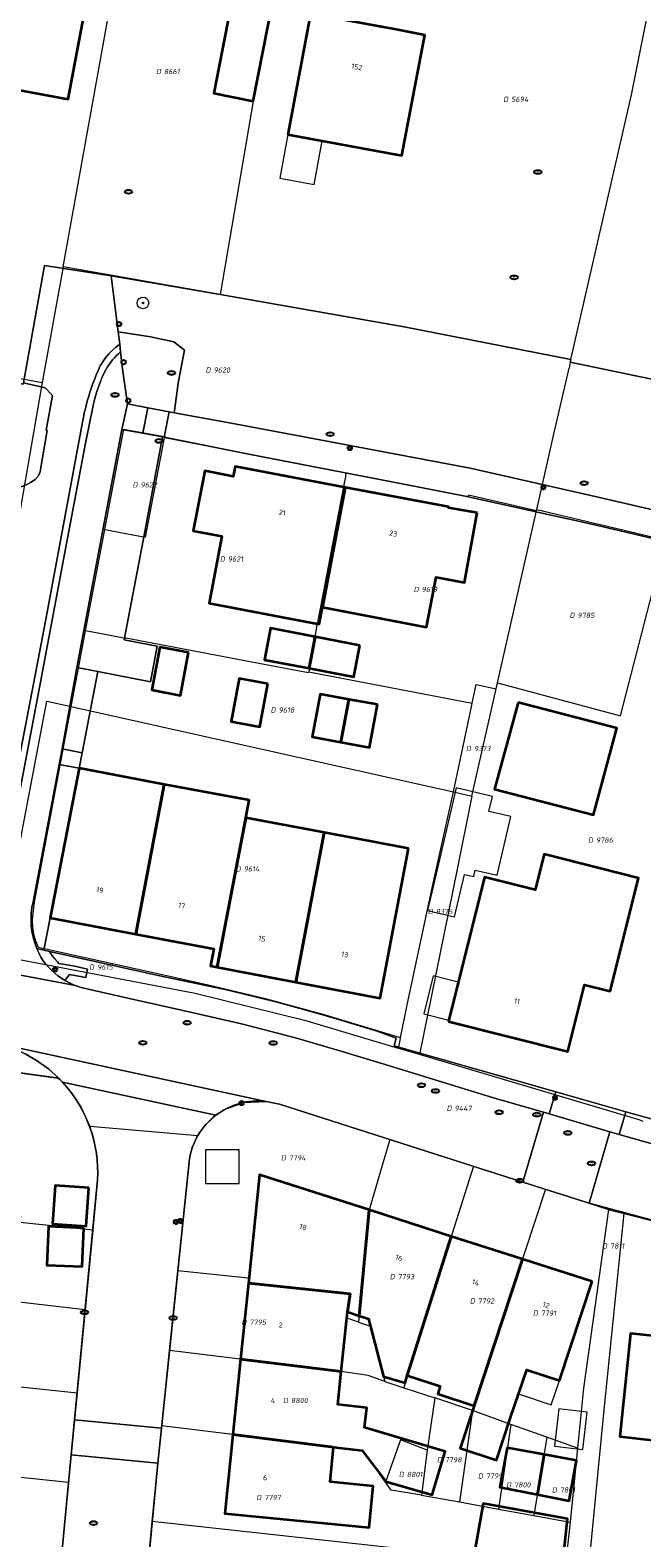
# Model space of a CAD drawing. Header units: metres. Extents: x 183765 to 187731, y 443805 to 446163.
# Tile 15 of 120: x 186262 to 186304, y 444290 to 444394. Entities that reach past the tile are written whole.
import ezdxf
from ezdxf.enums import TextEntityAlignment as Align

# ---------------------------------------------------------------- set-up
doc = ezdxf.new("R2010")
doc.units = ezdxf.units.M
doc.layers.get('0').update_dxf_attribs({"lineweight": 25})
for name, color, linetype, lineweight in [('B-WE-GR-BEPLANTING_CULTUUR_BODEMBEDEKKER-GV', 90, 'Continuous', 18), ('B-WE-GR-BOOM-S', 253, 'Continuous', 25), ('B-WE-IE-MEUBILAIR-S', 7, 'Continuous', 25), ('B-WE-OG-BEBOUWING-GV', 7, 'Continuous', 35), ('B-WE-OG-BEBOUWING-T18', 10, 'Continuous', 18), ('B-WE-OG-BEBOUWING_LUIFEL-GV', 7, 'Continuous', 18), ('B-WE-OG-BEBOUWING_OVERBOUWING-GV', 7, 'Continuous', 18), ('B-WE-OG-BEBOUWING_SCHUUR-GV', 7, 'Continuous', 18), ('B-WE-OG-TERREIN_BEGROEID-GV', 7, 'Continuous', 18), ('B-WE-OG-TERREIN_ERF-GV', 7, 'Continuous', 18), ('B-WE-VH-HALFVERHARDING_GRASBETONSTEEN-GV', 72, 'Continuous', 18), ('B-WE-VH-OPENVERHARDING_BETONSTRAATSTEEN-GV', 90, 'Continuous', 18), ('B-WE-VH-OPENVERHARDING_STRAATBAKSTEEN-GV', 90, 'Continuous', 18), ('B-WE-VH-OPENVERHARDING_TEGEL-GV', 90, 'Continuous', 18)]:
    doc.layers.add(name, color=color, linetype=linetype, lineweight=lineweight)
doc.layers.add('B-WE-KG-GRENS_PERCEEL-G', color=7, linetype='Continuous', lineweight=13, true_color=0xa55252)
doc.layers.add('B-WE-KG-GRENS_PERCEEL-S', color=7, linetype='Continuous', lineweight=25, true_color=0xa55252)
doc.styles.add('NLCS-ISO', font='NLCS-ISO.ttf')
doc.styles.add('NLCS-ISO-M200-T18', font='NLCS-ISO.ttf', dxfattribs={"height": 0.36})

# ---------------------------------------------------------------- blocks, each defined once
blk = doc.blocks.new('SIE-MEUBILAIR_PAAL_LICHTMAST-SO')
for points in [[(-0.62, 0), (-1, 0)], [(-0.71, 0.71), (-0.44, 0.44)], [(0, 1), (0, 0.62)], [(0.44, 0.44), (0.71, 0.71)], [(1, 0), (0.62, 0)], [(-0.71, -0.71), (-0.44, -0.44)], [(0, -0.62), (0, -1)], [(0.44, -0.44), (0.71, -0.71)]]:
    blk.add_lwpolyline(points)
blk.add_circle((0, 0), 0.5)
blk = doc.blocks.new('SIE-MEUBILAIR_PAAL_AFSLUITPAAL-SO')
blk.add_circle((0, 0), 0.75)
at = {"style": 'NLCS-ISO'}
blk.add_text('af', height=0.75, dxfattribs=at).set_placement((0, 0.05), align=Align.MIDDLE_CENTER)
blk = doc.blocks.new('SIE-MEUBILAIR_PUT_RIOOLPUT-SO')
blk.add_ellipse((0, 0), major_axis=(1.25, 0), ratio=0.54)
at = {"style": 'NLCS-ISO'}
blk.add_text('ri', height=0.75, dxfattribs=at).set_placement((-0.04, 0.07), align=Align.MIDDLE_CENTER)
blk = doc.blocks.new('SIE-MEUBILAIR_PUT_WATERLEIDINGPUT-SO')
blk.add_ellipse((0, 0), major_axis=(1.25, 0), ratio=0.54)
at = {"style": 'NLCS-ISO'}
blk.add_text('wl', height=0.75, dxfattribs=at).set_placement((-0.14, 0), align=Align.MIDDLE_CENTER)
blk = doc.blocks.new('SIE-MEUBILAIR_PUT_KOLK-SO')
blk.add_ellipse((0, 0), major_axis=(1.25, 0), ratio=0.54)
at = {"style": 'NLCS-ISO'}
blk.add_text('klk', height=0.75, dxfattribs=at).set_placement((0.03, 0), align=Align.MIDDLE_CENTER)
blk = doc.blocks.new('SIE-MEUBILAIR_PUT_BRANDKRAAN-SO')
blk.add_ellipse((0, 0), major_axis=(1.25, 0), ratio=0.54)
at = {"style": 'NLCS-ISO'}
blk.add_text('bk', height=0.75, dxfattribs=at).set_placement((0.03, 0), align=Align.MIDDLE_CENTER)
blk = doc.blocks.new('SGR-BOOM_GBKN-SO')
at = {"linetype": 'ByBlock', "lineweight": 18}
h = blk.add_hatch(color=0, dxfattribs=at)
h.dxf.hatch_style = 1
edge = h.paths.add_edge_path()
edge.add_arc((0, 0), 0.25, 0, 360)
at = {"color": 0, "linetype": 'ByBlock', "lineweight": 18}
for radius in [2, 0.25]:
    blk.add_circle((0, 0), radius, dxfattribs=at)
at = {"color": 0, "linetype": 'ByBlock', "lineweight": 18, "style": 'NLCS-ISO'}
blk.add_attdef('SOORT', (2.5, 0), '', height=1.5, dxfattribs=at)
blk = doc.blocks.new('SKG-PERCEELNUMMER-SO')
at = {"style": 'NLCS-ISO', "oblique": 10, "flags": 1}
for tag, p in [('GEMEENTECODE', (0, 2.55)), ('PERCEELGROOTTE', (0, -2.45))]:
    blk.add_attdef(tag, text='', height=1.8, dxfattribs=at).set_placement(p, align=Align.MIDDLE_CENTER)
at = {"style": 'NLCS-ISO', "oblique": 10}
blk.add_attdef('SECTIE', text='', height=1.8, dxfattribs=at).set_placement((-0.5, 0), align=Align.MIDDLE_RIGHT)
blk.add_attdef('PERCEELNUMMER', text='', height=1.8, dxfattribs=at).set_placement((0.5, 0), align=Align.MIDDLE_LEFT)

msp = doc.modelspace()

# ---------------------------------------------------------------- linework, layer by layer
at = {"layer": 'B-WE-GR-BEPLANTING_CULTUUR_BODEMBEDEKKER-GV', "flags": 128}
msp.add_lwpolyline([(186266.605, 444349.504), (186265.155, 444349.785), (186264.145, 444344.206), (186265.515, 444343.932)], close=True, dxfattribs=at)
for points in [[(186265.307, 444342.872), (186263.95, 444343.127), (186262.161, 444333.722)], [(186262.407, 444330.509), (186262.891, 444330.402), (186263.321, 444332.622), (186265.307, 444342.872)]]:
    msp.add_lwpolyline(points, dxfattribs=at)
at = {"layer": 'B-WE-GR-BEPLANTING_CULTUUR_BODEMBEDEKKER-GV'}
msp.add_lwpolyline([(186262.161, 444333.722, 0.1560781), (186262.407, 444330.509)], format="xyb", dxfattribs=at)
at = {"layer": 'B-WE-KG-GRENS_PERCEEL-G', "flags": 128}
for points in [[(186264.231, 444377.276), (186271.594, 444418.138)], [(186282.678, 444417.533), (186279.808, 444402.067), (186279.215, 444398.627), (186277.26, 444388.64), (186274.982, 444375.36)], [(186299.044, 444370.912), (186303.221, 444389.068), (186307.245, 444409.162), (186308.548, 444415.459)], [(186264.231, 444377.276), (186262.79, 444369.337)], [(186274.982, 444375.36), (186264.231, 444377.276)], [(186274.982, 444375.36), (186287.61, 444373.161), (186299.044, 444370.912)], [(186253.444, 444371.06), (186262.79, 444369.337)], [(186299.013, 444370.729), (186298.941, 444370.313)], [(186299.044, 444370.912), (186299.013, 444370.729)], [(186299.013, 444370.729), (186312.284, 444367.952), (186313.45, 444367.719)], [(186296.716, 444360.624), (186297.867, 444365.707), (186298.941, 444370.313)], [(186262.79, 444369.337), (186257.123, 444336.766), (186256.112, 444330.606)], [(186267.08, 444359.253), (186268.389, 444366.143)], [(186268.389, 444366.143), (186271.257, 444365.617)], [(186271.141, 444365.537), (186269.843, 444358.725)], [(186271.141, 444365.537), (186271.178, 444365.562)], [(186271.178, 444365.562), (186271.257, 444365.617)], [(186271.178, 444365.562), (186283.629, 444363.135)], [(186283.629, 444363.135), (186281.676, 444352.867)], [(186283.629, 444363.135), (186291.999, 444361.504), (186292.021, 444361.601)], [(186296.694, 444360.527), (186292.021, 444361.601)], [(186294.022, 444348.725), (186296.694, 444360.527)], [(186296.694, 444360.527), (186296.716, 444360.624)], [(186296.716, 444360.624), (186303.591, 444359.002), (186305.566, 444358.526)], [(186265.76, 444352.308), (186267.08, 444359.253)], [(186267.08, 444359.253), (186269.843, 444358.725)], [(186294.022, 444348.725), (186302.452, 444346.462), (186305.566, 444358.526)], [(186281.469, 444351.575), (186281.676, 444352.867)], [(186264.772, 444347.106), (186265.292, 444349.849), (186265.76, 444352.308)], [(186268.519, 444351.781), (186265.76, 444352.308)], [(186268.528, 444351.83), (186268.519, 444351.781)], [(186268.528, 444351.83), (186278.011, 444350.02)], [(186281.469, 444351.575), (186281.069, 444349.486)], [(186278.011, 444350.02), (186281.059, 444349.437)], [(186281.069, 444349.486), (186281.059, 444349.437)], [(186281.069, 444349.486), (186292.282, 444347.344)], [(186293.931, 444348.323), (186294.022, 444348.725)], [(186292.267, 444340.967), (186293.931, 444348.323)], [(186292.282, 444347.344), (186292.55, 444348.62)], [(186292.55, 444348.62), (186293.931, 444348.323)], [(186259.761, 444330.009), (186263.1, 444347.479), (186264.772, 444347.106)], [(186262.165, 444332.938), (186262.279, 444333.833), (186264.034, 444343.208), (186264.772, 444347.106)], [(186264.772, 444347.106), (186265.072, 444347.039)], [(186265.072, 444347.039), (186290.996, 444341.25)], [(186290.996, 444341.25), (186291.164, 444342.006), (186292.251, 444347.195)], [(186292.251, 444347.195), (186292.282, 444347.344)], [(186287.372, 444324.39), (186287.808, 444326.533), (186289.532, 444334.68), (186290.996, 444341.25)], [(186290.996, 444341.25), (186292.267, 444340.967)], [(186292.267, 444340.967), (186291.224, 444335.837)], [(186291.224, 444335.837), (186288.663, 444323.234)], [(186262.537, 444330.57), (186262.342, 444331.017), (186262.206, 444331.485), (186262.13, 444331.966), (186262.117, 444332.453), (186262.165, 444332.938)], [(186287.372, 444324.39), (186282.059, 444325.985), (186278.184, 444327.037), (186274.18, 444327.99), (186270.927, 444328.729), (186263.042, 444330.468), (186262.722, 444330.539), (186262.537, 444330.57)], [(186287.224, 444323.662), (186280.962, 444325.523), (186273.286, 444327.428), (186259.761, 444330.009)], [(186287.224, 444323.662), (186287.363, 444324.344)], [(186287.363, 444324.344), (186287.372, 444324.39)], [(186254.387, 444322.93), (186263.852, 444321.614)], [(186288.663, 444323.234), (186287.224, 444323.662)], [(186303.808, 444318.731), (186288.663, 444323.234)], [(186263.852, 444321.614), (186263.98, 444321.542), (186264.175, 444321.338), (186264.816, 444320.571), (186265.429, 444319.652), (186266.044, 444318.316)], [(186273.463, 444317.683), (186273.574, 444317.856), (186274.001, 444318.433), (186274.696, 444319.077), (186275.294, 444319.46), (186276.62, 444319.95), (186278.146, 444320.026), (186279.059, 444319.828)], [(186279.059, 444319.828), (186286.643, 444317.403)], [(186303.808, 444318.731), (186303.988, 444318.677)], [(186266.044, 444318.316), (186266.449, 444316.762), (186266.579, 444315.67), (186266.576, 444314.637)], [(186266.044, 444318.316), (186273.463, 444317.683)], [(186272.88, 444316.082), (186273.081, 444316.856), (186273.463, 444317.683)], [(186286.643, 444317.403), (186285.206, 444312.581), (186284.485, 444304.885)], [(186286.643, 444317.403), (186292.374, 444315.571)], [(186272.086, 444308.4), (186272.88, 444316.082)], [(186266.576, 444314.637), (186266.248, 444311.2)], [(186292.374, 444315.571), (186287.819, 444301.227), (186287.584, 444300.374)], [(186292.374, 444315.571), (186297.309, 444313.994)], [(186297.309, 444313.994), (186292.314, 444298.813)], [(186297.309, 444313.994), (186301.641, 444312.609)], [(186266.248, 444311.2), (186261.268, 444311.708), (186261.312, 444312.169), (186254.221, 444312.834), (186254.093, 444310.99), (186252.116, 444311.268)], [(186301.641, 444312.609), (186299.925, 444300.35)], [(186301.641, 444312.609), (186301.785, 444312.563), (186302.72, 444312.323)], [(186299.648, 444281.433), (186301.338, 444298.875), (186302.72, 444312.323)], [(186302.72, 444312.323), (186310.017, 444310.448)], [(186266.248, 444311.2), (186265.724, 444305.72)], [(186271.521, 444302.934), (186272.086, 444308.4)], [(186276.906, 444307.898), (186272.086, 444308.4)], [(186276.966, 444307.892), (186276.906, 444307.898)], [(186276.933, 444307.555), (186276.966, 444307.892)], [(186284.485, 444304.885), (186283.696, 444305.161), (186283.74, 444305.579), (186283.903, 444306.826), (186276.933, 444307.555)], [(186265.724, 444305.72), (186260.406, 444306.335), (186253.127, 444306.965), (186250.171, 444307.233)], [(186265.724, 444305.72), (186265.181, 444300.026)], [(186284.485, 444304.885), (186285.302, 444304.596), (186286.199, 444301.161), (186286.286, 444300.805)], [(186270.988, 444297.779), (186271.521, 444302.934)], [(186286.286, 444300.805), (186285.139, 444301.227), (186283.302, 444301.499), (186271.521, 444302.934)], [(186249.806, 444301.911), (186251.528, 444301.774), (186253.208, 444301.61), (186260.232, 444300.741), (186260.213, 444300.548), (186265.181, 444300.026)], [(186286.286, 444300.805), (186287.584, 444300.374)], [(186287.584, 444300.374), (186289.72, 444299.682)], [(186299.925, 444300.35), (186299.51, 444296.231)], [(186265.181, 444300.026), (186264.594, 444293.888)], [(186289.72, 444299.682), (186289.184, 444296.094)], [(186292.314, 444298.813), (186289.72, 444299.682)], [(186292.314, 444298.813), (186291.422, 444292.554)], [(186294.927, 444297.87), (186292.314, 444298.813)], [(186270.328, 444291.197), (186270.546, 444293.505), (186270.988, 444297.779)], [(186286.335, 444293.901), (186284.806, 444296.069), (186270.988, 444297.779)], [(186294.927, 444297.87), (186294.1, 444292.064)], [(186297.416, 444296.98), (186294.927, 444297.87)], [(186289.184, 444296.094), (186287.364, 444296.809), (186286.335, 444293.901)], [(186289.184, 444296.094), (186288.808, 444293.021)], [(186297.416, 444296.98), (186296.521, 444291.623)], [(186299.51, 444296.231), (186297.416, 444296.98)], [(186299.51, 444296.231), (186298.996, 444291.172)], [(186264.594, 444293.888), (186249.217, 444295.486)], [(186264.594, 444293.888), (186263.974, 444287.396)], [(186288.808, 444293.021), (186286.715, 444293.361), (186286.335, 444293.901)], [(186288.808, 444293.021), (186291.422, 444292.554)], [(186291.422, 444292.554), (186294.1, 444292.064)], [(186294.1, 444292.064), (186296.521, 444291.623)], [(186269.749, 444285.08), (186270.328, 444291.197)], [(186298.657, 444288.093), (186270.328, 444291.197)], [(186296.521, 444291.623), (186298.996, 444291.172)], [(186298.996, 444291.172), (186298.657, 444288.093)]]:
    msp.add_lwpolyline(points, dxfattribs=at)
at = {"layer": 'B-WE-OG-BEBOUWING-GV', "flags": 128}
for points in [[(186270.152, 444416.735), (186268.403, 444417.06), (186268.707, 444418.69), (186262.76, 444419.804), (186257.031, 444390.163), (186264.564, 444388.767), (186266.536, 444399.207), (186266.876, 444399.146)], [(186280.454, 444414.613), (186280.655, 444415.638), (186272.564, 444417.222), (186272.333, 444417.267), (186272.152, 444416.344), (186269.025, 444400.375), (186276.457, 444398.92), (186274.548, 444389.171), (186277.26, 444388.64), (186279.215, 444398.627), (186277.393, 444398.983)], [(186279.633, 444386.351), (186281.99, 444385.917), (186287.46, 444384.911), (186289.039, 444393.169), (186287.072, 444393.536), (186281.195, 444394.63)], [(186283.57, 444362.137), (186276.024, 444363.564), (186275.896, 444362.896), (186273.932, 444363.273), (186273.145, 444359.167), (186275.11, 444358.791), (186274.231, 444354.204), (186281.793, 444352.755), (186282.017, 444353.924)], [(186292.628, 444360.397), (186290.656, 444360.748), (186290.665, 444360.796), (186283.57, 444362.137), (186282.017, 444353.924), (186289.148, 444352.558), (186289.804, 444355.986), (186291.749, 444355.613)], [(186281.508, 444351.892), (186278.437, 444352.479), (186278.024, 444350.318), (186281.095, 444349.731)], [(186284.579, 444351.305), (186281.508, 444351.892), (186281.095, 444349.731), (186284.166, 444349.144)], [(186272.821, 444350.823), (186270.843, 444351.187), (186270.301, 444348.244), (186272.266, 444347.875)], [(186278.268, 444348.668), (186276.289, 444349.026), (186275.755, 444346.082), (186277.722, 444345.718)], [(186283.813, 444347.596), (186281.845, 444347.953), (186281.313, 444345.02), (186283.266, 444344.656)], [(186285.795, 444347.237), (186283.813, 444347.596), (186283.266, 444344.656), (186285.246, 444344.288)], [(186295.446, 444347.375), (186293.818, 444341.443), (186300.614, 444339.685), (186302.206, 444345.634)], [(186271.153, 444341.771), (186265.307, 444342.872), (186263.321, 444332.622), (186269.198, 444331.505)], [(186276.75, 444339.484), (186276.976, 444340.675), (186271.153, 444341.771), (186269.198, 444331.505), (186274.558, 444330.486), (186274.338, 444329.322), (186274.786, 444329.237)], [(186282.129, 444338.461), (186276.75, 444339.484), (186274.786, 444329.237), (186280.175, 444328.204)], [(186287.923, 444337.359), (186282.129, 444338.461), (186280.175, 444328.204), (186285.97, 444327.093)], [(186290.649, 444325.498), (186298.844, 444323.436), (186300, 444328.022), (186301.745, 444327.582), (186303.7, 444335.34), (186297.222, 444336.972), (186296.609, 444334.538), (186293.132, 444335.392)], [(186285.206, 444312.581), (186277.695, 444314.997), (186276.932, 444307.555), (186283.903, 444306.826), (186283.74, 444305.579), (186284.526, 444305.318)], [(186265.975, 444314.096), (186263.67, 444314.258), (186263.486, 444311.626), (186265.79, 444311.464)], [(186290.848, 444310.766), (186285.206, 444312.581), (186284.526, 444305.318), (186285.169, 444305.105), (186286.199, 444301.161), (186287.678, 444300.717), (186287.819, 444301.227)], [(186265.641, 444311.337), (186263.213, 444311.443), (186263.098, 444308.793), (186265.525, 444308.687)], [(186295.73, 444309.196), (186290.848, 444310.766), (186287.819, 444301.227), (186290.087, 444300.492), (186289.936, 444299.962), (186292.423, 444299.144)], [(186300.507, 444307.659), (186295.73, 444309.196), (186292.423, 444299.144), (186291.468, 444296.24), (186293.947, 444295.425), (186294.902, 444298.329), (186296.031, 444301.608), (186298.279, 444300.882)], [(186283.74, 444305.579), (186283.903, 444306.826), (186276.932, 444307.555), (186276.398, 444302.34), (186283.306, 444301.498)], [(186309.26, 444303.466), (186303.148, 444304.102), (186302.419, 444297.031), (186306.888, 444296.53), (186306.735, 444295.25), (186306.205, 444295.311), (186305.785, 444291.64), (186307.945, 444291.405)], [(186283.306, 444301.498), (186276.398, 444302.34), (186275.868, 444297.175), (186282.776, 444296.297), (186284.735, 444296.083), (186286.354, 444293.956), (186289.528, 444293.042), (186290.421, 444295.999), (186284.906, 444297.647), (186285.053, 444298.993), (186283.064, 444299.228)], [(186282.776, 444296.297), (186275.868, 444297.175), (186275.313, 444291.763), (186285.212, 444290.799), (186285.499, 444293.62), (186282.54, 444293.937)], [(186297.22, 444295.804), (186294.685, 444296.268), (186294.179, 444293.569), (186296.761, 444293.058)], [(186297.22, 444295.804), (186296.761, 444293.058), (186298.937, 444292.627), (186299.444, 444295.396)], [(186294.448, 444289.169), (186298.548, 444288.792), (186298.834, 444291.387), (186293.046, 444292.441), (186292.499, 444289.352)]]:
    msp.add_lwpolyline(points, close=True, dxfattribs=at)
at = {"layer": 'B-WE-OG-BEBOUWING_LUIFEL-GV', "flags": 128}
for points in [[(186281.99, 444385.917), (186279.633, 444386.351), (186279.08, 444383.346), (186281.437, 444382.912)], [(186290.675, 444325.602), (186291.328, 444328.203), (186289.612, 444328.633), (186288.959, 444326.033)], [(186295.467, 444299.969), (186297.7, 444299.2), (186298.279, 444300.882), (186296.031, 444301.608)]]:
    msp.add_lwpolyline(points, close=True, dxfattribs=at)
at = {"layer": 'B-WE-OG-BEBOUWING_OVERBOUWING-GV', "flags": 128}
for points in [[(186289.895, 444336.03), (186289.211, 444333.108), (186291.065, 444332.674), (186291.749, 444335.596), (186292.387, 444335.447), (186292.491, 444335.889), (186294.001, 444335.536), (186294.943, 444339.564), (186293.432, 444339.917), (186293.671, 444340.939), (186291.179, 444341.521)], [(186297.939, 444296.368), (186299.881, 444296.142), (186300.179, 444298.702), (186298.238, 444298.928)]]:
    msp.add_lwpolyline(points, close=True, dxfattribs=at)
at = {"layer": 'B-WE-OG-BEBOUWING_SCHUUR-GV', "flags": 128}
msp.add_lwpolyline([(186273.986, 444314.38), (186276.297, 444314.38), (186276.297, 444316.69), (186273.986, 444316.69)], close=True, dxfattribs=at)
at = {"layer": 'B-WE-OG-TERREIN_BEGROEID-GV', "flags": 128}
msp.add_lwpolyline([(186312.284, 444367.952), (186299.013, 444370.729), (186299.044, 444370.912), (186287.61, 444373.161), (186274.982, 444375.36), (186267.517, 444376.65), (186268, 444372.816), (186270.205, 444372.476), (186271.819, 444372.119), (186272.548, 444371.559), (186272.142, 444369.427), (186271.845, 444367.262), (186275.39, 444366.603), (186283.287, 444365.127), (186292.14, 444363.465), (186300.928, 444361.461), (186312.076, 444358.889)], dxfattribs=at)
at = {"layer": 'B-WE-OG-TERREIN_ERF-GV', "flags": 128}
for points in [[(186266.536, 444399.207), (186264.564, 444388.767), (186257.031, 444390.163), (186249.497, 444391.558), (186253.887, 444414.931)], [(186279.215, 444398.627), (186277.26, 444388.64), (186274.548, 444389.171), (186276.457, 444398.92)], [(186224.861, 444364.662), (186227.597, 444364.154), (186228.731, 444370.269), (186229.942, 444377.894), (186230.727, 444381.832), (186230.805, 444382.225), (186232.489, 444381.875), (186235.005, 444381.356), (186247.023, 444378.877), (186246.992, 444378.72), (186245.944, 444372.155), (186261.478, 444369.225), (186261.492, 444369.305), (186262.944, 444377.354), (186267.517, 444376.65), (186274.982, 444375.36), (186287.61, 444373.161), (186299.044, 444370.912), (186299.013, 444370.729), (186312.284, 444367.952)], [(186308.269, 444357.797), (186300.485, 444359.623), (186291.8, 444361.534), (186286.782, 444362.531), (186277.068, 444364.387), (186271.15, 444365.592), (186271.045, 444365.61), (186269.712, 444358.492), (186268.407, 444351.677), (186270.665, 444351.252), (186270.204, 444348.805), (186266.605, 444349.504), (186265.515, 444343.932), (186265.307, 444342.872), (186271.153, 444341.771), (186276.976, 444340.675), (186276.75, 444339.484), (186282.129, 444338.461), (186287.923, 444337.359), (186285.97, 444327.093), (186280.175, 444328.204), (186274.786, 444329.237), (186274.338, 444329.322), (186274.558, 444330.486), (186269.198, 444331.505), (186263.321, 444332.622), (186262.891, 444330.402), (186263.286, 444330.314), (186266.628, 444329.573), (186270.728, 444328.663), (186275.542, 444327.657), (186278.729, 444326.866), (186280.394, 444326.428), (186281.94, 444325.987), (186283.274, 444325.592), (186285.767, 444324.829), (186287.068, 444324.367), (186286.921, 444323.831), (186298.012, 444320.681), (186302.836, 444319.311), (186323.324, 444313.622)], [(186264.18, 444321.333), (186263.92, 444321.605), (186237.797, 444325.237), (186233.717, 444325.597), (186221.321, 444325.169), (186220.881, 444321.33), (186220.151, 444311.282), (186209.46, 444310.754), (186204.479, 444310.37), (186199.223, 444309.965), (186194.269, 444309.584), (186190.402, 444309.197), (186189.543, 444309.111), (186191.542, 444296.264), (186193.203, 444288.289), (186193.754, 444259.185), (186193.691, 444241.296), (186193.347, 444217.519), (186193.284, 444205.034), (186190.752, 444201.65), (186187.466, 444200.068), (186194.005, 444181.249), (186194.615, 444179.493), (186194.827, 444178.884)], [(186327.146, 444274.684), (186328.552, 444277.613), (186331.697, 444276.332), (186333.1, 444277.55), (186333.3, 444277.349), (186336.027, 444280.164), (186336.526, 444279.692), (186336.969, 444280.742), (186326.612, 444284.801), (186326.762, 444285.208), (186325.319, 444285.752), (186324.339, 444286.122), (186324.022, 444286.091), (186320.621, 444287.325), (186324.897, 444305.28), (186325.12, 444305.943), (186325.181, 444306.518), (186322.335, 444307.122), (186300.301, 444313.038), (186295.758, 444314.49), (186279.059, 444319.828), (186278.145, 444320.025)], [(186272.88, 444316.082), (186270.97, 444297.605), (186270.723, 444295.218), (186268.884, 444275.927)], [(186262.955, 444276.722), (186264.762, 444295.787), (186264.99, 444298.176), (186266.576, 444314.637)]]:
    msp.add_lwpolyline(points, dxfattribs=at)
for points in [[(186281.99, 444385.917), (186279.633, 444386.351), (186281.195, 444394.63), (186287.072, 444393.536), (186289.039, 444393.169), (186287.46, 444384.911)], [(186283.57, 444362.137), (186290.665, 444360.796), (186290.656, 444360.748), (186292.628, 444360.397), (186291.749, 444355.613), (186289.804, 444355.986), (186289.148, 444352.558), (186282.017, 444353.924), (186281.793, 444352.755), (186274.231, 444354.204), (186275.11, 444358.791), (186273.145, 444359.167), (186273.932, 444363.273), (186275.896, 444362.896), (186276.024, 444363.564)], [(186281.095, 444349.731), (186278.024, 444350.318), (186278.437, 444352.479), (186281.508, 444351.892), (186284.579, 444351.305), (186284.166, 444349.144)], [(186270.843, 444351.187), (186272.821, 444350.823), (186272.266, 444347.875), (186270.301, 444348.244)], [(186276.289, 444349.026), (186278.268, 444348.668), (186277.722, 444345.718), (186275.755, 444346.082)], [(186283.266, 444344.656), (186281.313, 444345.02), (186281.845, 444347.953), (186283.813, 444347.596), (186285.795, 444347.237), (186285.246, 444344.288)], [(186300.614, 444339.685), (186293.818, 444341.443), (186295.446, 444347.375), (186302.206, 444345.634)], [(186297.222, 444336.972), (186303.7, 444335.34), (186301.745, 444327.582), (186300, 444328.022), (186298.844, 444323.436), (186290.649, 444325.498), (186293.132, 444335.392), (186296.609, 444334.538)], [(186298.279, 444300.882), (186296.031, 444301.608), (186294.902, 444298.329), (186293.947, 444295.425), (186291.468, 444296.24), (186292.423, 444299.144), (186289.936, 444299.962), (186290.087, 444300.492), (186287.819, 444301.227), (186287.678, 444300.717), (186286.199, 444301.161), (186285.169, 444305.105), (186284.526, 444305.318), (186283.74, 444305.579), (186283.306, 444301.498), (186283.064, 444299.228), (186285.053, 444298.993), (186284.906, 444297.647), (186290.421, 444295.999), (186289.528, 444293.042), (186286.354, 444293.956), (186284.735, 444296.083), (186282.776, 444296.297), (186282.54, 444293.937), (186285.499, 444293.62), (186285.212, 444290.799), (186275.313, 444291.763), (186275.868, 444297.175), (186276.398, 444302.34), (186276.932, 444307.555), (186277.695, 444314.997), (186285.206, 444312.581), (186290.848, 444310.766), (186295.73, 444309.196), (186300.507, 444307.659)], [(186263.486, 444311.626), (186263.67, 444314.258), (186265.975, 444314.096), (186265.79, 444311.464)], [(186263.098, 444308.793), (186263.213, 444311.443), (186265.641, 444311.337), (186265.525, 444308.687)], [(186309.26, 444303.466), (186315.197, 444302.848), (186321.454, 444302.197), (186320.726, 444295.266), (186320.836, 444295.256), (186319.602, 444290.187), (186317.706, 444290.656), (186317.274, 444290.763), (186318.143, 444294.272), (186318.483, 444294.161), (186318.756, 444295.321), (186314.607, 444295.766), (186310.178, 444296.242), (186310.044, 444294.932), (186310.524, 444294.91), (186310.104, 444291.17), (186307.945, 444291.405), (186305.785, 444291.64), (186306.205, 444295.311), (186306.735, 444295.25), (186306.888, 444296.53), (186302.419, 444297.031), (186303.148, 444304.102)], [(186296.761, 444293.058), (186294.179, 444293.569), (186294.685, 444296.268), (186297.22, 444295.804), (186299.444, 444295.396), (186298.937, 444292.627)], [(186294.448, 444289.169), (186292.499, 444289.352), (186293.046, 444292.441), (186298.834, 444291.387), (186298.548, 444288.792), (186298.783, 444288.777), (186298.439, 444283.44), (186293.326, 444283.576), (186293.543, 444286.649), (186294.277, 444286.636)]]:
    msp.add_lwpolyline(points, close=True, dxfattribs=at)
at = {"layer": 'B-WE-OG-TERREIN_ERF-GV'}
for points in [[(186266.576, 444314.637, 0.204092), (186264.18, 444321.333)], [(186278.145, 444320.025, 0.1937938), (186274.696, 444319.077)], [(186274.696, 444319.077, 0.1894417), (186272.88, 444316.082)]]:
    msp.add_lwpolyline(points, format="xyb", dxfattribs=at)
at = {"layer": 'B-WE-VH-HALFVERHARDING_GRASBETONSTEEN-GV', "flags": 128}
msp.add_lwpolyline([(186272.548, 444371.559), (186271.819, 444372.119), (186270.205, 444372.476), (186268, 444372.816), (186268.108, 444371.958), (186268.163, 444371.427), (186268.266, 444370.431), (186268.642, 444367.879), (186270.022, 444367.597), (186271.485, 444367.328), (186271.845, 444367.262), (186272.142, 444369.427)], close=True, dxfattribs=at)
at = {"layer": 'B-WE-VH-OPENVERHARDING_BETONSTRAATSTEEN-GV', "flags": 128}
msp.add_lwpolyline([(186301.727, 444317.943), (186297.567, 444319.169), (186297.172, 444319.283), (186295.758, 444314.49), (186300.301, 444313.038)], close=True, dxfattribs=at)
at = {"layer": 'B-WE-VH-OPENVERHARDING_STRAATBAKSTEEN-GV', "flags": 128}
for points in [[(186268.108, 444371.958), (186268, 444372.816), (186267.517, 444376.65), (186262.944, 444377.354), (186261.492, 444369.305), (186262.983, 444368.962), (186263.478, 444368.44), (186263.056, 444366.056), (186263.12, 444366.052), (186262.651, 444363.239)], [(186268.163, 444371.427), (186268.108, 444371.958)], [(186262.161, 444333.722), (186263.95, 444343.127), (186264.145, 444344.206), (186265.155, 444349.785), (186268.241, 444366.106), (186268.642, 444367.879), (186268.266, 444370.431), (186268.163, 444371.427)], [(186266.268, 444367.763), (186265.752, 444365.182), (186264.312, 444357.55), (186262.657, 444348.783), (186260.697, 444338.426), (186260.218, 444338.524), (186261.567, 444345.431), (186263.012, 444352.963)], [(186264.312, 444357.55), (186265.752, 444365.182), (186266.268, 444367.763)], [(186265.547, 444366.624), (186264.549, 444361.187), (186263.012, 444352.963), (186261.567, 444345.431), (186260.218, 444338.524), (186260.697, 444338.426), (186262.657, 444348.783), (186264.312, 444357.55)], [(186263.012, 444352.963), (186264.549, 444361.187), (186265.547, 444366.624)], [(186265.066, 444327.964), (186252.542, 444330.335)], [(186252.542, 444330.335), (186265.066, 444327.964)], [(186189.682, 444325.902), (186198.289, 444326.888), (186203.987, 444327.477), (186208.207, 444327.688), (186214.727, 444327.938), (186221.904, 444327.945), (186231.451, 444327.462), (186239.471, 444326.783), (186247.53, 444325.844), (186259.317, 444324.075), (186259.507, 444324.034), (186278.145, 444320.025), (186279.059, 444319.828), (186295.758, 444314.49), (186297.172, 444319.283), (186293.757, 444320.272), (186286.078, 444322.611), (186283.196, 444323.495), (186280.319, 444324.339), (186278.39, 444324.85), (186276.451, 444325.349), (186272.547, 444326.246), (186268.652, 444327.105)], [(186268.652, 444327.105), (186265.834, 444327.734)], [(186274.696, 444319.077), (186264.18, 444321.333)], [(186266.576, 444314.637), (186264.99, 444298.176), (186270.97, 444297.605), (186272.88, 444316.082)]]:
    msp.add_lwpolyline(points, dxfattribs=at)
at = {"layer": 'B-WE-VH-OPENVERHARDING_STRAATBAKSTEEN-GV'}
for points in [[(186268.108, 444371.958, 0.1588863), (186266.491, 444369.852)], [(186266.491, 444369.852, -0.1588863), (186268.108, 444371.958)], [(186267.168, 444370.241, -0.1064225), (186268.163, 444371.427)], [(186268.163, 444371.427, 0.1064225), (186267.168, 444370.241)], [(186266.491, 444369.852, 0.0519516), (186265.547, 444366.624)], [(186265.547, 444366.624, -0.0519516), (186266.491, 444369.852)], [(186266.268, 444367.763, -0.0663884), (186267.168, 444370.241)], [(186267.168, 444370.241, 0.0663884), (186266.268, 444367.763)], [(186262.651, 444363.239, -0.1755564), (186262.22, 444362.633)], [(186262.22, 444362.633, -0.2036032), (186260.027, 444362.068)], [(186262.407, 444330.509, -0.1560781), (186262.161, 444333.722)], [(186262.696, 444329.91, -0.0316105), (186262.407, 444330.509)], [(186264.346, 444328.315, -0.1179786), (186262.696, 444329.91)], [(186265.066, 444327.964, -0.0402026), (186264.346, 444328.315)], [(186265.834, 444327.734, -0.039426), (186265.066, 444327.964)], [(186264.18, 444321.333, -0.204092), (186266.576, 444314.637)], [(186272.88, 444316.082, -0.1894417), (186274.696, 444319.077)]]:
    msp.add_lwpolyline(points, format="xyb", dxfattribs=at)
at = {"layer": 'B-WE-VH-OPENVERHARDING_STRAATBAKSTEEN-GV', "flags": 128}
for points in [[(186269.712, 444358.492), (186271.045, 444365.61), (186269.696, 444365.849), (186268.241, 444366.106), (186265.155, 444349.785), (186266.605, 444349.504), (186270.204, 444348.805), (186270.665, 444351.252), (186268.407, 444351.677)], [(186345.438, 444306.377), (186339.794, 444307.911), (186333.221, 444309.609), (186322.675, 444312.262), (186307.289, 444316.351), (186302.378, 444317.757), (186301.727, 444317.943), (186300.301, 444313.038), (186322.335, 444307.122), (186325.181, 444306.518), (186325.12, 444305.943), (186329.928, 444304.803), (186336.956, 444303.035), (186343.603, 444300.96), (186352.594, 444297.807), (186354.58, 444303.485), (186354.576, 444303.486), (186348.031, 444305.662)], [(186270.723, 444295.218), (186264.762, 444295.787), (186262.955, 444276.722), (186254.086, 444269.462), (186253.275, 444260.503), (186259.069, 444253.298), (186268.077, 444252.337), (186268.236, 444252.476), (186269.792, 444253.83), (186275.092, 444258.141), (186275.944, 444267.3), (186268.884, 444275.927)]]:
    msp.add_lwpolyline(points, close=True, dxfattribs=at)
at = {"layer": 'B-WE-VH-OPENVERHARDING_TEGEL-GV', "flags": 128}
for points in [[(186262.651, 444363.239), (186263.12, 444366.052), (186263.056, 444366.056), (186263.478, 444368.44), (186262.983, 444368.962), (186261.492, 444369.305), (186261.478, 444369.225), (186245.944, 444372.155)], [(186263.919, 444329.488), (186263.83, 444329.604), (186263.65, 444329.802), (186263.489, 444329.983), (186263.326, 444330.211), (186263.286, 444330.314), (186262.891, 444330.402), (186262.407, 444330.509)], [(186283.274, 444325.592), (186281.94, 444325.987), (186280.394, 444326.428), (186278.729, 444326.866), (186275.542, 444327.657), (186270.728, 444328.663), (186266.628, 444329.573), (186263.286, 444330.314), (186263.326, 444330.211), (186263.489, 444329.983), (186263.65, 444329.802), (186263.83, 444329.604), (186263.919, 444329.488), (186265.012, 444329.292), (186265.897, 444329.098), (186265.767, 444328.51), (186264.646, 444328.736), (186264.346, 444328.315)], [(186264.346, 444328.315), (186264.646, 444328.736), (186265.767, 444328.51), (186265.897, 444329.098), (186265.012, 444329.292), (186263.919, 444329.488)], [(186259.317, 444324.075), (186247.53, 444325.844), (186239.471, 444326.783), (186231.451, 444327.462), (186221.904, 444327.945), (186214.727, 444327.938), (186214.745, 444327.45), (186214.788, 444326.217), (186220.277, 444326.187), (186221.393, 444326.138), (186233.717, 444325.597), (186237.797, 444325.237), (186263.92, 444321.605)], [(186265.834, 444327.734), (186268.652, 444327.105), (186272.547, 444326.246), (186276.451, 444325.349), (186278.39, 444324.85), (186280.319, 444324.339), (186283.196, 444323.495), (186286.078, 444322.611), (186293.757, 444320.272), (186297.172, 444319.283), (186297.567, 444319.169), (186298.012, 444320.681), (186286.921, 444323.831), (186287.068, 444324.367), (186285.767, 444324.829), (186283.274, 444325.592)], [(186278.145, 444320.025), (186259.507, 444324.034)], [(186263.92, 444321.605), (186264.18, 444321.333), (186274.696, 444319.077)]]:
    msp.add_lwpolyline(points, dxfattribs=at)
for points in [[(186270.022, 444367.597), (186268.642, 444367.879), (186268.241, 444366.106), (186269.696, 444365.849)], [(186271.485, 444367.328), (186270.022, 444367.597), (186269.696, 444365.849), (186271.045, 444365.61), (186271.15, 444365.592)], [(186292.14, 444363.465), (186283.287, 444365.127), (186275.39, 444366.603), (186271.845, 444367.262), (186271.485, 444367.328), (186271.15, 444365.592), (186277.068, 444364.387), (186286.782, 444362.531), (186291.8, 444361.534), (186300.485, 444359.623), (186308.269, 444357.797), (186311.615, 444356.956), (186312.076, 444358.889), (186300.928, 444361.461)], [(186265.515, 444343.932), (186264.145, 444344.206), (186263.95, 444343.127), (186265.307, 444342.872)], [(186302.836, 444319.311), (186298.012, 444320.681), (186297.567, 444319.169), (186301.727, 444317.943), (186302.378, 444317.757)], [(186302.836, 444319.311), (186302.378, 444317.757), (186307.289, 444316.351), (186322.675, 444312.262), (186322.797, 444312.69), (186321.951, 444312.955), (186322.105, 444313.53), (186323.8, 444313.086), (186324.203, 444313.262), (186324.277, 444313.325), (186323.324, 444313.622)], [(186270.97, 444297.605), (186264.99, 444298.176), (186264.762, 444295.787), (186270.723, 444295.218)]]:
    msp.add_lwpolyline(points, close=True, dxfattribs=at)
at = {"layer": 'B-WE-VH-OPENVERHARDING_TEGEL-GV'}
for points in [[(186262.22, 444362.633, 0.1755564), (186262.651, 444363.239)], [(186260.027, 444362.068, 0.2036032), (186262.22, 444362.633)], [(186262.407, 444330.509, 0.0316105), (186262.696, 444329.91)], [(186262.696, 444329.91, 0.1179786), (186264.346, 444328.315)], [(186264.346, 444328.315, 0.0402026), (186265.066, 444327.964)], [(186265.066, 444327.964, 0.039426), (186265.834, 444327.734)], [(186259.507, 444324.034, -0.1411811), (186263.92, 444321.605)], [(186263.92, 444321.605, 0.1411811), (186259.507, 444324.034)], [(186274.696, 444319.077, -0.1937938), (186278.145, 444320.025)]]:
    msp.add_lwpolyline(points, format="xyb", dxfattribs=at)

# ---------------------------------------------------------------- block references
at = {"layer": 'B-WE-GR-BOOM-S', "xscale": 0.2, "yscale": 0.2, "zscale": 0.2}
msp.add_blockref('SGR-BOOM_GBKN-SO', (186269.694, 444374.791), dxfattribs=at)
at = {"layer": 'B-WE-IE-MEUBILAIR-S', "xscale": 0.2, "yscale": 0.2, "zscale": 0.2}
for name, p in [('SIE-MEUBILAIR_PUT_RIOOLPUT-SO', (186296.795, 444383.774)), ('SIE-MEUBILAIR_PUT_RIOOLPUT-SO', (186268.702, 444382.416)), ('SIE-MEUBILAIR_PUT_RIOOLPUT-SO', (186295.163, 444376.544)), ('SIE-MEUBILAIR_PAAL_AFSLUITPAAL-SO', (186268.058, 444373.338)), ('SIE-MEUBILAIR_PAAL_AFSLUITPAAL-SO', (186268.366, 444370.729)), ('SIE-MEUBILAIR_PUT_RIOOLPUT-SO', (186271.651, 444369.991)), ('SIE-MEUBILAIR_PUT_RIOOLPUT-SO', (186267.777, 444368.482)), ('SIE-MEUBILAIR_PAAL_AFSLUITPAAL-SO', (186268.686, 444368.095)), ('SIE-MEUBILAIR_PUT_KOLK-SO', (186270.799, 444365.33)), ('SIE-MEUBILAIR_PUT_RIOOLPUT-SO', (186282.538, 444365.791)), ('SIE-MEUBILAIR_PAAL_LICHTMAST-SO', (186283.893, 444364.841)), ('SIE-MEUBILAIR_PAAL_LICHTMAST-SO', (186297.164, 444362.154)), ('SIE-MEUBILAIR_PUT_RIOOLPUT-SO', (186299.961, 444362.428)), ('SIE-MEUBILAIR_PAAL_LICHTMAST-SO', (186263.67, 444329.085)), ('SIE-MEUBILAIR_PUT_WATERLEIDINGPUT-SO', (186272.728, 444325.415)), ('SIE-MEUBILAIR_PUT_RIOOLPUT-SO', (186269.678, 444324.041)), ('SIE-MEUBILAIR_PUT_BRANDKRAAN-SO', (186278.632, 444324.029)), ('SIE-MEUBILAIR_PUT_WATERLEIDINGPUT-SO', (186288.8, 444321.132)), ('SIE-MEUBILAIR_PUT_WATERLEIDINGPUT-SO', (186289.774, 444320.736)), ('SIE-MEUBILAIR_PAAL_AFSLUITPAAL-SO', (186276.462, 444319.904)), ('SIE-MEUBILAIR_PAAL_LICHTMAST-SO', (186297.963, 444320.273)), ('SIE-MEUBILAIR_PUT_WATERLEIDINGPUT-SO', (186294.127, 444319.279)), ('SIE-MEUBILAIR_PUT_KOLK-SO', (186296.72, 444319.115)), ('SIE-MEUBILAIR_PUT_WATERLEIDINGPUT-SO', (186298.856, 444317.864)), ('SIE-MEUBILAIR_PUT_RIOOLPUT-SO', (186300.48, 444315.771)), ('SIE-MEUBILAIR_PUT_KOLK-SO', (186295.549, 444314.578)), ('SIE-MEUBILAIR_PAAL_LICHTMAST-SO', (186271.943, 444311.756)), ('SIE-MEUBILAIR_PAAL_LICHTMAST-SO', (186272.24, 444311.823)), ('SIE-MEUBILAIR_PUT_KOLK-SO', (186265.694, 444305.548)), ('SIE-MEUBILAIR_PUT_KOLK-SO', (186271.764, 444305.164)), ('SIE-MEUBILAIR_PUT_RIOOLPUT-SO', (186266.299, 444291.095))]:
    msp.add_blockref(name, p, dxfattribs=at)
at = {"layer": 'B-WE-KG-GRENS_PERCEEL-S', "xscale": 0.2, "yscale": 0.2, "zscale": 0.2}
for p, values in [((186271.035, 444390.664), {'PERCEELNUMMER': '8661', 'SECTIE': 'D'}), ((186294.863, 444388.758), {'PERCEELNUMMER': '5694', 'SECTIE': 'D'}), ((186274.438, 444370.19), {'PERCEELNUMMER': '9620', 'SECTIE': 'D'}), ((186269.425, 444362.313), {'PERCEELNUMMER': '9622', 'SECTIE': 'D'}), ((186275.415, 444357.224), {'PERCEELNUMMER': '9621', 'SECTIE': 'D'}), ((186288.713, 444355.137), {'PERCEELNUMMER': '9619', 'SECTIE': 'D'}), ((186299.408, 444353.363), {'PERCEELNUMMER': '9785', 'SECTIE': 'D'}), ((186278.901, 444346.868), {'PERCEELNUMMER': '9618', 'SECTIE': 'D'}), ((186292.306, 444344.228), {'PERCEELNUMMER': '9373', 'SECTIE': 'D'}), ((186300.677, 444337.945), {'PERCEELNUMMER': '9786', 'SECTIE': 'D'}), ((186276.507, 444335.971), {'PERCEELNUMMER': '9614', 'SECTIE': 'D'}), ((186289.685, 444333.048), {'PERCEELNUMMER': '9375', 'SECTIE': 'D'}), ((186266.45, 444329.233), {'PERCEELNUMMER': '9615', 'SECTIE': 'D'}), ((186290.974, 444319.549), {'PERCEELNUMMER': '9447', 'SECTIE': 'D'}), ((186279.608, 444316.153), {'PERCEELNUMMER': '7794', 'SECTIE': 'D'}), ((186301.645, 444310.105), {'PERCEELNUMMER': '7811', 'SECTIE': 'D'}), ((186287.074, 444307.998), {'PERCEELNUMMER': '7793', 'SECTIE': 'D'}), ((186292.567, 444306.334), {'PERCEELNUMMER': '7792', 'SECTIE': 'D'}), ((186296.895, 444305.501), {'PERCEELNUMMER': '7791', 'SECTIE': 'D'}), ((186276.902, 444304.876), {'PERCEELNUMMER': '7795', 'SECTIE': 'D'}), ((186279.751, 444299.509), {'PERCEELNUMMER': '8800', 'SECTIE': 'D'}), ((186290.309, 444295.44), {'PERCEELNUMMER': '7798', 'SECTIE': 'D'}), ((186287.695, 444294.435), {'PERCEELNUMMER': '8801', 'SECTIE': 'D'}), ((186293.124, 444294.329), {'PERCEELNUMMER': '7799', 'SECTIE': 'D'}), ((186277.92, 444292.851), {'PERCEELNUMMER': '7797', 'SECTIE': 'D'}), ((186295.065, 444293.721), {'PERCEELNUMMER': '7800', 'SECTIE': 'D'}), ((186298.197, 444293.373), {'PERCEELNUMMER': '7801', 'SECTIE': 'D'})]:
    msp.add_blockref('SKG-PERCEELNUMMER-SO', p, dxfattribs=at).add_auto_attribs(values)

# ---------------------------------------------------------------- texts
at = {"layer": 'B-WE-OG-BEBOUWING-T18', "style": 'NLCS-ISO-M200-T18'}
for s, rotation, p in [('152', 349.5, (186284.376, 444390.986)), ('21', 349.3, (186279.25, 444360.41)), ('23', 349.3, (186286.867, 444358.97)), ('19', 349.2, (186266.748, 444334.515)), ('17', 349.2, (186272.356, 444333.449)), ('15', 349.2, (186277.863, 444331.192)), ('13', 349.2, (186283.545, 444330.103)), ('11', 345.8, (186295.357, 444326.891)), ('18', 342.2, (186280.685, 444311.409)), ('16', 342.2, (186287.262, 444309.294)), ('14', 342.2, (186292.524, 444307.601)), ('12', 342.2, (186297.353, 444306.048)), ('2', 354.2, (186279.152, 444304.693)), ('4', 354.2, (186278.62, 444299.503)), ('6', 354.2, (186278.078, 444294.214))]:
    msp.add_text(s, height=0.36, rotation=rotation, dxfattribs=at).set_placement(p, align=Align.MIDDLE)

doc.saveas('drawing.dxf')
